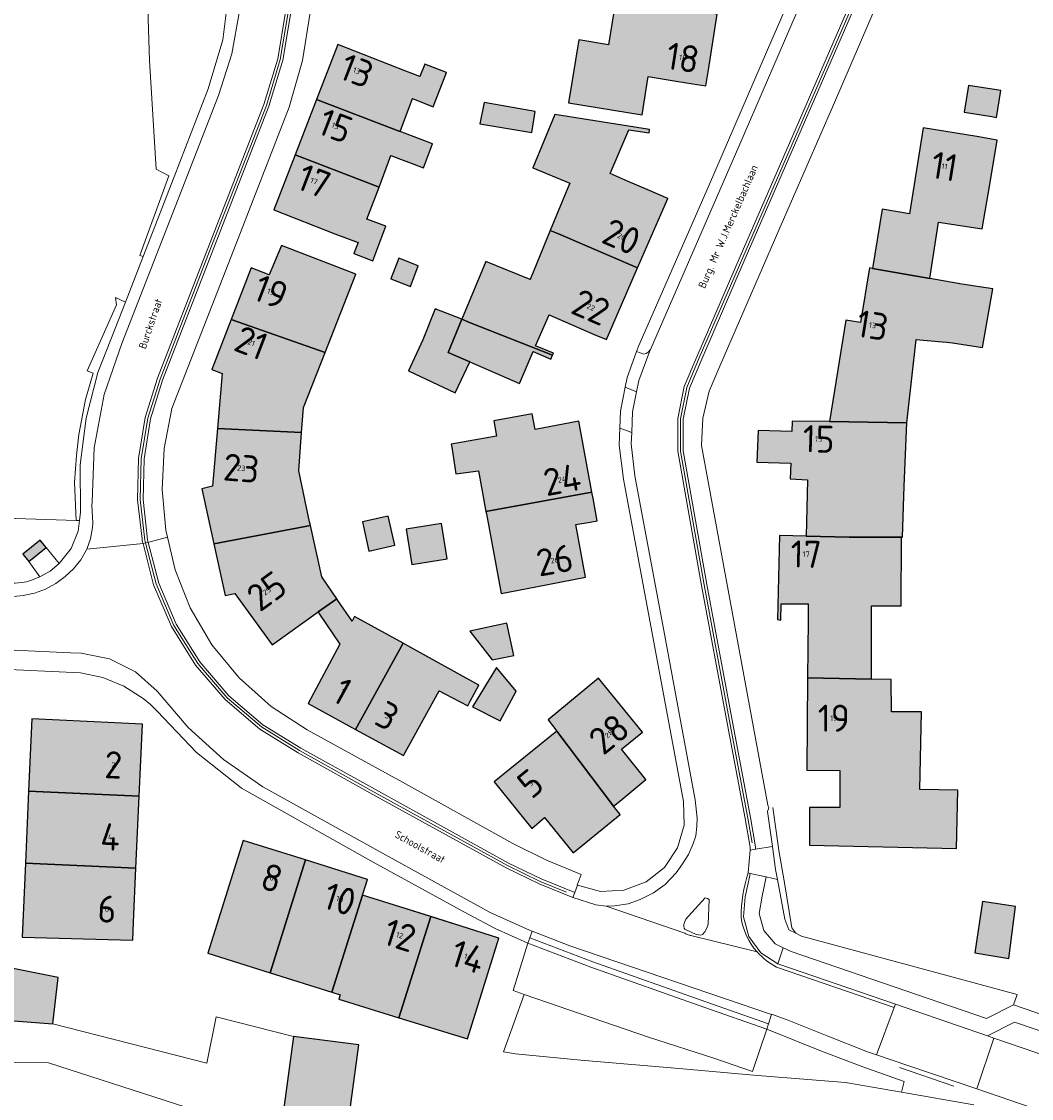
# Model space of a CAD drawing. Header units: metres. Extents: x 191562 to 192551, y 309453 to 310109.
# Tile 24 of 49: x 192110 to 192203, y 309568 to 309668. Entities that reach past the tile are written whole.
import ezdxf
from ezdxf.enums import TextEntityAlignment as Align

# ---------------------------------------------------------------- set-up
doc = ezdxf.new("R2010")
doc.units = ezdxf.units.M
for name, color, linetype, lineweight in [('B-WE-GR-BEPLANTING_CULTUUR_BODEMBEDEKKER-GV', 253, 'Continuous', 9), ('B-WE-GR-BEPLANTING_CULTUUR_HEESTERS-GV', 253, 'Continuous', 9), ('B-WE-GR-HAAG-G', 253, 'GR-HAAG1', 9), ('B-WE-IE-TERREINAFSCHEIDING_KUNSTMATIG_HEKWERK-G', 253, 'IE-TERREINAFSCHEIDING-KUNSTMATIG', 9), ('B-WE-OG-BEBOUWING-GV', 250, 'Continuous', 25), ('B-WE-OG-BEBOUWING-T18', 1, 'Continuous', 25), ('B-WE-OG-BEBOUWING_LAGE TRAFO-GV', 250, 'Continuous', 25), ('B-WE-OG-TERREIN_ERF-GV', 253, 'Continuous', 9), ('B-WE-OG-TOPOGRAFIE-T18', 2, 'Continuous', 35), ('B-WE-RI-HWA_GOOT_MOLGOOT-G', 253, 'Continuous', 9), ('B-WE-VH-GESLOTENVERHARDING_ASFALT-GV', 253, 'Continuous', 9), ('B-WE-VH-ONVERHARD_ZAND-GV', 253, 'Continuous', 9), ('B-WE-VH-OPENVERHARDING_BETONSTRAATSTEEN-GV', 253, 'Continuous', 9), ('B-WE-VH-TEGEL-GV', 253, 'Continuous', 9), ('X-XX-AL-T25_1000', 1, 'Continuous', 25)]:
    doc.layers.add(name, color=color, linetype=linetype, lineweight=lineweight)
doc.layers.add('B-WE-OG-BEBOUWING-V', color=7, linetype='Continuous', lineweight=5, true_color=0xfff3f2)
doc.layers.add('B-WE-OG-BEBOUWING_LAGE TRAFO-V', color=7, linetype='Continuous', lineweight=5, true_color=0xfff3f2)
doc.styles.add('NLCS-ISO-M200-T18', font='NLCS-ISO.ttf', dxfattribs={"height": 0.36})
doc.linetypes.add('GR-HAAG1', pattern='A,6,[176,NLCS.SHX,S=0.125,R=0,X=0,Y=0],-2', length=8)
doc.linetypes.add('IE-TERREINAFSCHEIDING-KUNSTMATIG', pattern='A,4,[82,NLCS.SHX,S=0.75,R=90,X=0,Y=0],4,-2', length=10)

msp = doc.modelspace()

# ---------------------------------------------------------------- hatches: boundary and pattern name
at = {"layer": 'B-WE-OG-BEBOUWING-V'}
for points in [[(192170.35, 309662.27), (192171.872, 309662.023), (192173.083, 309661.827), (192173.315, 309663.317), (192174.114, 309668.444), (192166.578, 309669.572), (192164.796, 309669.831), (192164.11, 309665.624), (192161.362, 309666.072), (192160.416, 309660.265), (192167.199, 309659.165), (192167.753, 309662.691)], [(192137.184, 309660.567), (192144.705, 309657.684), (192144.889, 309657.614), (192146.043, 309660.663), (192147.936, 309659.9), (192149.169, 309663.058), (192147.187, 309663.832), (192146.726, 309662.693), (192145.421, 309663.203), (192139.149, 309665.654)], [(192196.899, 309659.424), (192199.454, 309659.003), (192199.872, 309658.934), (192200.277, 309661.394), (192197.304, 309661.884)], [(192135.219, 309655.48), (192142.951, 309652.494), (192144.056, 309655.413), (192147.042, 309654.283), (192147.875, 309656.484), (192144.889, 309657.614), (192144.705, 309657.684), (192137.184, 309660.567)], [(192157.359, 309659.488), (192152.631, 309660.306), (192152.237, 309658.35), (192157.043, 309657.549)], [(192157.122, 309654.266), (192160.537, 309652.857), (192160.216, 309652.079), (192158.744, 309648.513), (192159.491, 309648.194), (192166.794, 309645.074), (192169.566, 309651.455), (192167.746, 309652.238), (192165.927, 309653.02), (192164.246, 309653.743), (192165.989, 309657.795), (192167.858, 309657.51), (192167.891, 309657.798), (192159.154, 309659.189)], [(192188.458, 309645.009), (192193.739, 309644.083), (192194.538, 309649.277), (192198.565, 309648.657), (192199.244, 309652.728), (192199.926, 309656.82), (192198.056, 309657.167), (192193.12, 309657.966), (192191.839, 309650.052), (192189.348, 309650.459)], [(192138.889, 309648.191), (192141.017, 309647.385), (192140.628, 309646.393), (192142.394, 309645.7), (192143.575, 309648.886), (192141.838, 309649.554), (192142.951, 309652.494), (192135.219, 309655.48), (192133.255, 309650.393)], [(192150.601, 309640.312), (192151.306, 309640.033), (192158.957, 309637.005), (192159.032, 309637.182), (192157.385, 309637.881), (192158.624, 309640.731), (192162.793, 309638.926), (192163.913, 309638.441), (192166.794, 309645.074), (192159.491, 309648.194), (192158.744, 309648.513), (192156.872, 309643.977), (192152.807, 309645.654)], [(192140.824, 309644.489), (192133.964, 309647.128), (192132.825, 309644.426), (192131.162, 309645.067), (192129.326, 309640.298), (192137.976, 309637.241)], [(192144.037, 309644.045), (192145.844, 309643.348), (192146.575, 309645.24), (192144.768, 309645.938)], [(192184.475, 309630.883), (192191.593, 309630.783), (192191.718, 309631.884), (192192.465, 309638.459), (192194.871, 309638.233), (192195.272, 309638.195), (192195.807, 309638.145), (192198.598, 309637.714), (192199.531, 309643.135), (192196.672, 309643.568), (192193.739, 309644.083), (192188.458, 309645.009), (192188.172, 309645.056), (192187.345, 309640.005), (192185.996, 309640.244)], [(192146.993, 309638.414), (192145.661, 309635.553), (192149.981, 309633.542), (192151.313, 309636.403), (192150.048, 309636.953), (192149.342, 309637.26), (192150.601, 309640.312), (192148.129, 309641.29)], [(192129.326, 309640.298), (192127.546, 309635.676), (192128.493, 309635.311), (192128.064, 309630.244), (192135.811, 309629.875), (192135.983, 309632.169), (192137.976, 309637.241)], [(192158.805, 309636.644), (192158.957, 309637.005), (192151.306, 309640.033), (192150.601, 309640.312), (192149.342, 309637.26), (192150.048, 309636.953), (192151.313, 309636.403), (192155.912, 309634.404), (192157.171, 309637.346)], [(192149.65, 309628.532), (192150.044, 309626.068), (192152.122, 309626.339), (192152.813, 309622.579), (192162.583, 309624.38), (192161.379, 309630.909), (192157.34, 309630.166), (192157.072, 309631.607), (192153.522, 309630.948), (192153.785, 309629.535), (192149.608, 309628.796)], [(192182.321, 309620.304), (192186.295, 309620.228), (192187.79, 309620.225), (192191.105, 309620.217), (192191.199, 309620.217), (192191.375, 309624.931), (192191.593, 309630.783), (192184.475, 309630.883), (192181.036, 309630.931), (192181.01, 309629.965), (192177.893, 309630.047), (192177.792, 309627.148), (192180.928, 309627.043), (192180.865, 309625.591), (192182.459, 309625.522)], [(192127.73, 309619.624), (192136.621, 309621.308), (192136.546, 309621.643), (192135.546, 309626.349), (192135.811, 309629.875), (192128.064, 309630.244), (192127.612, 309624.914), (192126.632, 309624.674)], [(192152.848, 309622.388), (192154.202, 309615.018), (192157.401, 309615.646), (192161.978, 309616.544), (192161.105, 309621.387), (192162.421, 309621.616), (192163.072, 309621.729), (192162.693, 309623.784), (192162.583, 309624.38), (192152.813, 309622.579)], [(192142.006, 309618.944), (192144.397, 309619.486), (192143.809, 309622.148), (192141.424, 309621.638)], [(192137.339, 309613.346), (192139.073, 309614.542), (192137.682, 309616.56), (192136.621, 309621.308), (192127.73, 309619.624), (192128.766, 309614.861), (192129.662, 309615.047), (192133.104, 309610.3)], [(192145.968, 309617.706), (192149.227, 309618.218), (192148.714, 309621.483), (192145.455, 309620.97)], [(192180.001, 309612.577), (192180.02, 309614.086), (192182.515, 309614.064), (192182.501, 309612.555), (192182.454, 309607.246), (192188.36, 309607.134), (192188.341, 309613.886), (192191.09, 309613.88), (192191.105, 309620.217), (192187.79, 309620.225), (192186.295, 309620.228), (192182.321, 309620.304), (192179.866, 309620.369), (192179.687, 309612.627)], [(192140.797, 309602.505), (192145.175, 309610.439), (192140.975, 309612.757), (192140.707, 309612.905), (192140.485, 309612.491), (192139.171, 309614.4), (192139.073, 309614.542), (192137.339, 309613.346), (192137.48, 309613.136), (192139.342, 309610.359), (192136.416, 309604.901)], [(192153.679, 309608.967), (192155.392, 309609.324), (192154.73, 309612.294), (192151.333, 309611.549), (192153.39, 309608.914)], [(192145.209, 309600.092), (192148.508, 309606.07), (192149.032, 309605.79), (192151.132, 309604.669), (192151.363, 309605.102), (192152.156, 309606.587), (192145.62, 309610.194), (192145.175, 309610.439), (192140.797, 309602.505)], [(192154.13, 309603.298), (192155.594, 309606.026), (192153.771, 309608.218), (192151.575, 309604.575)], [(192158.53, 309603.399), (192159.339, 309602.332), (192164.579, 309595.416), (192165.154, 309595.893), (192167.55, 309597.879), (192165.309, 309600.673), (192167.247, 309602.257), (192163.199, 309607.213)], [(192182.377, 309598.746), (192185.444, 309598.707), (192185.444, 309595.307), (192185.372, 309595.307), (192183, 309595.307), (192182.701, 309595.307), (192182.644, 309595.307), (192182.644, 309592.736), (192182.624, 309591.813), (192196.178, 309591.514), (192196.297, 309596.887), (192192.81, 309596.964), (192192.975, 309604.136), (192190.193, 309604.126), (192190.177, 309607.099), (192188.36, 309607.134), (192182.454, 309607.246)], [(192121.137, 309602.987), (192110.948, 309603.461), (192110.655, 309596.798), (192120.842, 309596.346)], [(192164.579, 309595.416), (192159.339, 309602.332), (192153.57, 309597.664), (192157.042, 309593.373), (192158.206, 309594.371), (192160.863, 309591.127), (192165.194, 309594.641)], [(192120.842, 309596.346), (192110.655, 309596.798), (192110.363, 309590.157), (192120.547, 309589.705)], [(192136.17, 309590.467), (192130.437, 309592.263), (192127.174, 309581.865), (192132.913, 309580.064)], [(192141.433, 309587.224), (192141.904, 309588.672), (192136.17, 309590.467), (192132.913, 309580.064), (192138.611, 309578.277)], [(192120.547, 309589.705), (192110.363, 309590.157), (192110.063, 309583.338), (192120.252, 309583.064), (192120.326, 309584.728)], [(192147.717, 309585.242), (192141.433, 309587.224), (192138.611, 309578.277), (192139.381, 309578.035), (192139.255, 309577.625), (192144.776, 309575.917)], [(192201.012, 309581.375), (192201.614, 309586.18), (192198.587, 309586.621), (192197.87, 309581.896)], [(192147.717, 309585.242), (192144.776, 309575.917), (192151.096, 309573.962), (192154.001, 309583.26)], [(192113.366, 309579.623), (192105.083, 309581.289), (192100.936, 309582.505), (192094.606, 309582.928), (192094.31, 309582.937), (192094.276, 309577.003), (192098.565, 309576.587), (192105.293, 309575.934), (192112.884, 309575.346)], [(192133.795, 309564.86), (192138.298, 309563.41), (192139.673, 309562.967), (192141.096, 309573.417), (192135.06, 309574.179)]]:
    msp.add_hatch(color=256, dxfattribs=at).paths.add_polyline_path(points)
at = {"layer": 'B-WE-OG-BEBOUWING_LAGE TRAFO-V'}
msp.add_hatch(color=256, dxfattribs=at).paths.add_polyline_path([(192110.676, 309617.988), (192112.261, 309619.264), (192111.715, 309619.941), (192110.131, 309618.666)])

# ---------------------------------------------------------------- linework, layer by layer
at = {"layer": 'B-WE-GR-BEPLANTING_CULTUUR_BODEMBEDEKKER-GV'}
msp.add_lwpolyline([(192120.901, 309646.205), (192121.21, 309646.117), (192124.063, 309653.46), (192127.215, 309661.574), (192128.556, 309666.094), (192129.146, 309670.771), (192119.625, 309674.441)], dxfattribs=at)
at = {"layer": 'B-WE-GR-BEPLANTING_CULTUUR_HEESTERS-GV'}
for points in [[(192115.036, 309621.773), (192115.346, 309621.763), (192115.438, 309622.534), (192115.417, 309626.882), (192115.948, 309631.197), (192117.022, 309635.411), (192118.621, 309639.454), (192119.569, 309641.893), (192118.663, 309642.311)], [(192116.064, 309635.561), (192116.597, 309635.345)], [(192113.472, 309617.788), (192114.559, 309619.168), (192115.231, 309620.79), (192115.346, 309621.763)], [(192110.676, 309617.988), (192110.131, 309618.666), (192111.715, 309619.941), (192112.261, 309619.264)], [(192108.352, 309616.023), (192108.922, 309615.978), (192109.424, 309615.978), (192110.033, 309616.031), (192110.443, 309616.097), (192111.012, 309616.282), (192111.439, 309616.482), (192111.678, 309616.569)], [(192181.366, 309583.714), (192180.718, 309584.03), (192180.349, 309584.991), (192179.681, 309588.662)], [(192180.212, 309582.363), (192180.934, 309582.021), (192198.942, 309575.841), (192201.444, 309577.115), (192201.792, 309578.055)], [(192173.895, 309572.147), (192167.797, 309574.136), (192156.346, 309578.064)], [(192191.119, 309569.057), (192191.368, 309570.026), (192187.546, 309571.399), (192183.749, 309572.837), (192178.716, 309574.86)]]:
    msp.add_lwpolyline(points, dxfattribs=at)
at = {"layer": 'B-WE-GR-HAAG-G'}
for points in [[(192121.518, 309672.795), (192121.788, 309664.161)], [(192121.788, 309664.161), (192122.41, 309654.141)], [(192118.663, 309642.311), (192118.766, 309641.642)], [(192118.766, 309641.642), (192116.064, 309635.561)], [(192179.761, 309591.784), (192179.259, 309595.316)], [(192179.823, 309591.348), (192179.761, 309591.784)], [(192180.287, 309588.527), (192179.823, 309591.348)], [(192181.001, 309584.193), (192180.287, 309588.527)], [(192181.366, 309583.714), (192181.001, 309584.193)], [(192181.907, 309583.45), (192181.366, 309583.714)], [(192201.792, 309578.055), (192181.907, 309583.45)], [(192154.422, 309572.779), (192156.346, 309578.064)], [(192155.528, 309572.594), (192154.422, 309572.779)], [(192161.542, 309571.994), (192170.951, 309571.204)], [(192170.951, 309571.204), (192177.48, 309570.614)], [(192177.48, 309570.614), (192185.967, 309569.947)], [(192185.967, 309569.947), (192191.119, 309569.057)]]:
    msp.add_lwpolyline(points, dxfattribs=at)
at = {"layer": 'B-WE-IE-TERREINAFSCHEIDING_KUNSTMATIG_HEKWERK-G'}
for points in [[(192122.41, 309654.141), (192123.567, 309653.539)], [(192123.567, 309653.539), (192120.901, 309646.205)], [(192116.597, 309635.345), (192115.906, 309632.931)], [(192115.906, 309632.931), (192115.281, 309629.682)], [(192115.281, 309629.682), (192115.052, 309627.751)], [(192115.052, 309627.751), (192114.895, 309625.304)], [(192114.895, 309625.304), (192115.036, 309621.773)], [(192115.036, 309621.773), (192102.94, 309622.151)], [(192161.542, 309571.994), (192155.528, 309572.594)], [(192195.944, 309569.6), (192190.925, 309571.328)]]:
    msp.add_lwpolyline(points, dxfattribs=at)
at = {"layer": 'B-WE-OG-BEBOUWING-GV'}
for points in [[(192170.35, 309662.27), (192171.872, 309662.023), (192173.083, 309661.827), (192173.315, 309663.317), (192174.114, 309668.444), (192166.578, 309669.572), (192164.796, 309669.831), (192164.11, 309665.624), (192161.362, 309666.072), (192160.416, 309660.265), (192167.199, 309659.165), (192167.753, 309662.691)], [(192137.184, 309660.567), (192144.705, 309657.684), (192144.889, 309657.614), (192146.043, 309660.663), (192147.936, 309659.9), (192149.169, 309663.058), (192147.187, 309663.832), (192146.726, 309662.693), (192145.421, 309663.203), (192139.149, 309665.654)], [(192196.899, 309659.424), (192199.454, 309659.003), (192199.872, 309658.934), (192200.277, 309661.394), (192197.304, 309661.884)], [(192135.219, 309655.48), (192142.951, 309652.494), (192144.056, 309655.413), (192147.042, 309654.283), (192147.875, 309656.484), (192144.889, 309657.614), (192144.705, 309657.684), (192137.184, 309660.567)], [(192157.359, 309659.488), (192152.631, 309660.306), (192152.237, 309658.35), (192157.043, 309657.549)], [(192157.122, 309654.266), (192160.537, 309652.857), (192160.216, 309652.079), (192158.744, 309648.513), (192159.491, 309648.194), (192166.794, 309645.074), (192169.566, 309651.455), (192167.746, 309652.238), (192165.927, 309653.02), (192164.246, 309653.743), (192165.989, 309657.795), (192167.858, 309657.51), (192167.891, 309657.798), (192159.154, 309659.189)], [(192188.458, 309645.009), (192193.739, 309644.083), (192194.538, 309649.277), (192198.565, 309648.657), (192199.244, 309652.728), (192199.926, 309656.82), (192198.056, 309657.167), (192193.12, 309657.966), (192191.839, 309650.052), (192189.348, 309650.459)], [(192138.889, 309648.191), (192141.017, 309647.385), (192140.628, 309646.393), (192142.394, 309645.7), (192143.575, 309648.886), (192141.838, 309649.554), (192142.951, 309652.494), (192135.219, 309655.48), (192133.255, 309650.393)], [(192150.601, 309640.312), (192151.306, 309640.033), (192158.957, 309637.005), (192159.032, 309637.182), (192157.385, 309637.881), (192158.624, 309640.731), (192162.793, 309638.926), (192163.913, 309638.441), (192166.794, 309645.074), (192159.491, 309648.194), (192158.744, 309648.513), (192156.872, 309643.977), (192152.807, 309645.654)], [(192140.824, 309644.489), (192133.964, 309647.128), (192132.825, 309644.426), (192131.162, 309645.067), (192129.326, 309640.298), (192137.976, 309637.241)], [(192144.037, 309644.045), (192145.844, 309643.348), (192146.575, 309645.24), (192144.768, 309645.938)], [(192184.475, 309630.883), (192191.593, 309630.783), (192191.718, 309631.884), (192192.465, 309638.459), (192194.871, 309638.233), (192195.272, 309638.195), (192195.807, 309638.145), (192198.598, 309637.714), (192199.531, 309643.135), (192196.672, 309643.568), (192193.739, 309644.083), (192188.458, 309645.009), (192188.172, 309645.056), (192187.345, 309640.005), (192185.996, 309640.244)], [(192146.993, 309638.414), (192145.661, 309635.553), (192149.981, 309633.542), (192151.313, 309636.403), (192150.048, 309636.953), (192149.342, 309637.26), (192150.601, 309640.312), (192148.129, 309641.29)], [(192129.326, 309640.298), (192127.546, 309635.676), (192128.493, 309635.311), (192128.064, 309630.244), (192135.811, 309629.875), (192135.983, 309632.169), (192137.976, 309637.241)], [(192158.805, 309636.644), (192158.957, 309637.005), (192151.306, 309640.033), (192150.601, 309640.312), (192149.342, 309637.26), (192150.048, 309636.953), (192151.313, 309636.403), (192155.912, 309634.404), (192157.171, 309637.346)], [(192149.65, 309628.532), (192150.044, 309626.068), (192152.122, 309626.339), (192152.813, 309622.579), (192162.583, 309624.38), (192161.379, 309630.909), (192157.34, 309630.166), (192157.072, 309631.607), (192153.522, 309630.948), (192153.785, 309629.535), (192149.608, 309628.796)], [(192182.321, 309620.304), (192186.295, 309620.228), (192187.79, 309620.225), (192191.105, 309620.217), (192191.199, 309620.217), (192191.375, 309624.931), (192191.593, 309630.783), (192184.475, 309630.883), (192181.036, 309630.931), (192181.01, 309629.965), (192177.893, 309630.047), (192177.792, 309627.148), (192180.928, 309627.043), (192180.865, 309625.591), (192182.459, 309625.522)], [(192127.73, 309619.624), (192136.621, 309621.308), (192136.546, 309621.643), (192135.546, 309626.349), (192135.811, 309629.875), (192128.064, 309630.244), (192127.612, 309624.914), (192126.632, 309624.674)], [(192152.848, 309622.388), (192154.202, 309615.018), (192157.401, 309615.646), (192161.978, 309616.544), (192161.105, 309621.387), (192162.421, 309621.616), (192163.072, 309621.729), (192162.693, 309623.784), (192162.583, 309624.38), (192152.813, 309622.579)], [(192142.006, 309618.944), (192144.397, 309619.486), (192143.809, 309622.148), (192141.424, 309621.638)], [(192137.339, 309613.346), (192139.073, 309614.542), (192137.682, 309616.56), (192136.621, 309621.308), (192127.73, 309619.624), (192128.766, 309614.861), (192129.662, 309615.047), (192133.104, 309610.3)], [(192145.968, 309617.706), (192149.227, 309618.218), (192148.714, 309621.483), (192145.455, 309620.97)], [(192180.001, 309612.577), (192180.02, 309614.086), (192182.515, 309614.064), (192182.501, 309612.555), (192182.454, 309607.246), (192188.36, 309607.134), (192188.341, 309613.886), (192191.09, 309613.88), (192191.105, 309620.217), (192187.79, 309620.225), (192186.295, 309620.228), (192182.321, 309620.304), (192179.866, 309620.369), (192179.687, 309612.627)], [(192140.797, 309602.505), (192145.175, 309610.439), (192140.975, 309612.757), (192140.707, 309612.905), (192140.485, 309612.491), (192139.171, 309614.4), (192139.073, 309614.542), (192137.339, 309613.346), (192137.48, 309613.136), (192139.342, 309610.359), (192136.416, 309604.901)], [(192153.679, 309608.967), (192155.392, 309609.324), (192154.73, 309612.294), (192151.333, 309611.549), (192153.39, 309608.914)], [(192145.209, 309600.092), (192148.508, 309606.07), (192149.032, 309605.79), (192151.132, 309604.669), (192151.363, 309605.102), (192152.156, 309606.587), (192145.62, 309610.194), (192145.175, 309610.439), (192140.797, 309602.505)], [(192154.13, 309603.298), (192155.594, 309606.026), (192153.771, 309608.218), (192151.575, 309604.575)], [(192158.53, 309603.399), (192159.339, 309602.332), (192164.579, 309595.416), (192165.154, 309595.893), (192167.55, 309597.879), (192165.309, 309600.673), (192167.247, 309602.257), (192163.199, 309607.213)], [(192182.377, 309598.746), (192185.444, 309598.707), (192185.444, 309595.307), (192185.372, 309595.307), (192183, 309595.307), (192182.701, 309595.307), (192182.644, 309595.307), (192182.644, 309592.736), (192182.624, 309591.813), (192196.178, 309591.514), (192196.297, 309596.887), (192192.81, 309596.964), (192192.975, 309604.136), (192190.193, 309604.126), (192190.177, 309607.099), (192188.36, 309607.134), (192182.454, 309607.246)], [(192121.137, 309602.987), (192110.948, 309603.461), (192110.655, 309596.798), (192120.842, 309596.346)], [(192164.579, 309595.416), (192159.339, 309602.332), (192153.57, 309597.664), (192157.042, 309593.373), (192158.206, 309594.371), (192160.863, 309591.127), (192165.194, 309594.641)], [(192120.842, 309596.346), (192110.655, 309596.798), (192110.363, 309590.157), (192120.547, 309589.705)], [(192136.17, 309590.467), (192130.437, 309592.263), (192127.174, 309581.865), (192132.913, 309580.064)], [(192141.433, 309587.224), (192141.904, 309588.672), (192136.17, 309590.467), (192132.913, 309580.064), (192138.611, 309578.277)], [(192120.547, 309589.705), (192110.363, 309590.157), (192110.063, 309583.338), (192120.252, 309583.064), (192120.326, 309584.728)], [(192147.717, 309585.242), (192141.433, 309587.224), (192138.611, 309578.277), (192139.381, 309578.035), (192139.255, 309577.625), (192144.776, 309575.917)], [(192201.012, 309581.375), (192201.614, 309586.18), (192198.587, 309586.621), (192197.87, 309581.896)], [(192147.717, 309585.242), (192144.776, 309575.917), (192151.096, 309573.962), (192154.001, 309583.26)], [(192113.366, 309579.623), (192105.083, 309581.289), (192100.936, 309582.505), (192094.606, 309582.928), (192094.31, 309582.937), (192094.276, 309577.003), (192098.565, 309576.587), (192105.293, 309575.934), (192112.884, 309575.346)], [(192133.795, 309564.86), (192138.298, 309563.41), (192139.673, 309562.967), (192141.096, 309573.417), (192135.06, 309574.179)]]:
    msp.add_lwpolyline(points, close=True, dxfattribs=at)
at = {"layer": 'B-WE-OG-BEBOUWING_LAGE TRAFO-GV'}
msp.add_lwpolyline([(192110.676, 309617.988), (192112.261, 309619.264), (192111.715, 309619.941), (192110.131, 309618.666)], close=True, dxfattribs=at)
at = {"layer": 'B-WE-OG-TERREIN_ERF-GV'}
for points in [[(192144.679, 309716.34), (192143.494, 309713.252), (192142.415, 309710.126), (192141.485, 309706.873), (192140.352, 309702.906), (192138.708, 309695.58), (192137.583, 309688.139), (192136.936, 309680.641), (192136.77, 309673.117), (192136.768, 309671.278), (192136.676, 309669.447), (192136.642, 309669.021), (192136.603, 309668.6), (192135.902, 309664.175), (192134.676, 309659.866), (192129.542, 309646.669)], [(192174.114, 309668.444), (192173.315, 309663.317), (192173.083, 309661.827), (192171.872, 309662.023), (192170.35, 309662.27), (192167.753, 309662.691), (192167.199, 309659.165), (192160.416, 309660.265), (192161.362, 309666.072), (192164.11, 309665.624), (192164.796, 309669.831)], [(192139.149, 309665.654), (192145.421, 309663.203), (192146.726, 309662.693), (192147.187, 309663.832), (192149.169, 309663.058), (192147.936, 309659.9), (192146.043, 309660.663), (192144.889, 309657.614), (192147.875, 309656.484), (192147.042, 309654.283), (192144.056, 309655.413), (192142.951, 309652.494), (192141.838, 309649.554), (192143.575, 309648.886), (192142.394, 309645.7), (192140.628, 309646.393), (192141.017, 309647.385), (192138.889, 309648.191), (192133.255, 309650.393), (192135.219, 309655.48), (192139.149, 309665.654)], [(192123.458, 309620.226), (192124.167, 309617.217)], [(192078.461, 309583.713), (192083.506, 309583.361), (192087.124, 309583.167), (192094.31, 309582.937), (192094.606, 309582.928), (192100.936, 309582.505), (192105.083, 309581.289), (192113.366, 309579.623), (192112.884, 309575.346)], [(192135.06, 309574.179), (192141.096, 309573.417), (192139.673, 309562.967), (192138.298, 309563.41), (192133.795, 309564.86)], [(192197.77, 309567.894), (192191.119, 309569.057)]]:
    msp.add_lwpolyline(points, dxfattribs=at)
for points in [[(192196.899, 309659.424), (192197.304, 309661.884), (192200.277, 309661.394), (192199.872, 309658.934), (192199.454, 309659.003)], [(192152.237, 309658.35), (192152.631, 309660.306), (192157.359, 309659.488), (192157.043, 309657.549)], [(192159.032, 309637.182), (192158.957, 309637.005), (192158.805, 309636.644), (192157.171, 309637.346), (192155.912, 309634.404), (192151.313, 309636.403), (192149.981, 309633.542), (192145.661, 309635.553), (192146.993, 309638.414), (192148.129, 309641.29), (192150.601, 309640.312), (192152.807, 309645.654), (192156.872, 309643.977), (192158.744, 309648.513), (192160.216, 309652.079), (192160.537, 309652.857), (192157.122, 309654.266), (192159.154, 309659.189), (192167.891, 309657.798), (192167.858, 309657.51), (192165.989, 309657.795), (192164.246, 309653.743), (192165.927, 309653.02), (192167.746, 309652.238), (192169.566, 309651.455), (192166.794, 309645.074), (192163.913, 309638.441), (192162.793, 309638.926), (192158.624, 309640.731), (192157.385, 309637.881)], [(192182.321, 309620.304), (192182.459, 309625.522), (192180.865, 309625.591), (192180.928, 309627.043), (192177.792, 309627.148), (192177.893, 309630.047), (192181.01, 309629.965), (192181.036, 309630.931), (192184.475, 309630.883), (192185.996, 309640.244), (192187.345, 309640.005), (192188.172, 309645.056), (192188.458, 309645.009), (192189.348, 309650.459), (192191.839, 309650.052), (192193.12, 309657.966), (192198.056, 309657.167), (192199.926, 309656.82), (192199.244, 309652.728), (192198.565, 309648.657), (192194.538, 309649.277), (192193.739, 309644.083), (192196.672, 309643.568), (192199.531, 309643.135), (192198.598, 309637.714), (192195.807, 309638.145), (192195.272, 309638.195), (192194.871, 309638.233), (192192.465, 309638.459), (192191.718, 309631.884), (192191.593, 309630.783), (192191.375, 309624.931), (192191.199, 309620.217), (192191.105, 309620.217), (192191.09, 309613.88), (192188.341, 309613.886), (192188.36, 309607.134), (192190.177, 309607.099), (192190.193, 309604.126), (192192.975, 309604.136), (192192.81, 309596.964), (192196.297, 309596.887), (192196.178, 309591.514), (192182.624, 309591.813), (192182.644, 309592.736), (192182.644, 309595.307), (192185.444, 309595.307), (192185.444, 309598.707), (192182.377, 309598.746), (192182.454, 309607.246), (192182.501, 309612.555), (192182.515, 309614.064), (192180.02, 309614.086), (192180.001, 309612.577), (192179.687, 309612.627), (192179.866, 309620.369)], [(192139.073, 309614.542), (192139.171, 309614.4), (192140.485, 309612.491), (192140.707, 309612.905), (192140.975, 309612.757), (192145.175, 309610.439), (192145.62, 309610.194), (192152.156, 309606.587), (192151.363, 309605.102), (192151.132, 309604.669), (192149.032, 309605.79), (192148.508, 309606.07), (192145.209, 309600.092), (192140.797, 309602.505), (192136.416, 309604.901), (192139.342, 309610.359), (192137.48, 309613.136), (192137.339, 309613.346), (192133.104, 309610.3), (192129.662, 309615.047), (192128.766, 309614.861), (192127.73, 309619.624), (192126.632, 309624.674), (192127.612, 309624.914), (192128.064, 309630.244), (192128.493, 309635.311), (192127.546, 309635.676), (192129.326, 309640.298), (192131.162, 309645.067), (192132.825, 309644.426), (192133.964, 309647.128), (192140.824, 309644.489), (192137.976, 309637.241), (192135.983, 309632.169), (192135.811, 309629.875), (192135.546, 309626.349), (192136.546, 309621.643), (192136.621, 309621.308), (192137.682, 309616.56)], [(192144.037, 309644.045), (192144.768, 309645.938), (192146.575, 309645.24), (192145.844, 309643.348)], [(192149.65, 309628.532), (192149.608, 309628.796), (192153.785, 309629.535), (192153.522, 309630.948), (192157.072, 309631.607), (192157.34, 309630.166), (192161.379, 309630.909), (192162.583, 309624.38), (192162.693, 309623.784), (192163.072, 309621.729), (192162.421, 309621.616), (192161.105, 309621.387), (192161.978, 309616.544), (192157.401, 309615.646), (192154.202, 309615.018), (192152.848, 309622.388), (192152.813, 309622.579), (192152.122, 309626.339), (192150.044, 309626.068)], [(192143.809, 309622.148), (192144.397, 309619.486), (192142.006, 309618.944), (192141.424, 309621.638)], [(192148.714, 309621.483), (192149.227, 309618.218), (192145.968, 309617.706), (192145.455, 309620.97)], [(192151.333, 309611.549), (192154.73, 309612.294), (192155.392, 309609.324), (192153.679, 309608.967), (192153.39, 309608.914)], [(192153.771, 309608.218), (192155.594, 309606.026), (192154.13, 309603.298), (192151.575, 309604.575)], [(192159.339, 309602.332), (192158.53, 309603.399), (192163.199, 309607.213), (192167.247, 309602.257), (192165.309, 309600.673), (192167.55, 309597.879), (192165.154, 309595.893), (192164.579, 309595.416), (192165.194, 309594.641), (192160.863, 309591.127), (192158.206, 309594.371), (192157.042, 309593.373), (192153.57, 309597.664)], [(192120.842, 309596.346), (192120.547, 309589.705), (192120.326, 309584.728), (192120.252, 309583.064), (192110.063, 309583.338), (192110.363, 309590.157), (192110.655, 309596.798), (192110.948, 309603.461), (192121.137, 309602.987)], [(192138.611, 309578.277), (192132.913, 309580.064), (192127.174, 309581.865), (192130.437, 309592.263), (192136.17, 309590.467), (192141.904, 309588.672), (192141.433, 309587.224), (192154.001, 309583.26), (192151.096, 309573.962), (192144.776, 309575.917), (192139.255, 309577.625), (192139.381, 309578.035)], [(192201.012, 309581.375), (192197.87, 309581.896), (192198.587, 309586.621), (192201.614, 309586.18)]]:
    msp.add_lwpolyline(points, close=True, dxfattribs=at)
at = {"layer": 'B-WE-RI-HWA_GOOT_MOLGOOT-G'}
for points in [[(192121.441, 309619.691), (192121.379, 309619.935), (192120.949, 309623.687), (192121.041, 309627.463), (192121.652, 309631.19), (192122.77, 309634.788), (192127.338, 309646.594), (192132.57, 309660.037), (192133.855, 309664.262), (192134.576, 309668.611), (192134.722, 309673.033), (192134.925, 309681.612), (192135.757, 309690.163), (192137.214, 309698.63), (192139.287, 309706.97), (192139.36, 309707.185)], [(192188.539, 309673.799), (192186.556, 309669.186), (192181.343, 309657.173), (192176.481, 309646.017), (192172.476, 309636.749), (192171.323, 309634.04), (192170.735, 309631.13), (192170.746, 309628.166), (192172.932, 309615.818), (192175.237, 309603.456), (192176.942, 309594.32), (192177.35, 309592.051)], [(192160.248, 309587.509), (192157.806, 309588.483), (192154.782, 309589.952), (192142.776, 309596.576), (192135.63, 309600.552), (192132.106, 309602.726), (192128.946, 309605.421), (192126.236, 309608.569), (192124.039, 309612.093), (192122.407, 309615.913), (192121.441, 309619.691)]]:
    msp.add_lwpolyline(points, dxfattribs=at)
at = {"layer": 'B-WE-VH-GESLOTENVERHARDING_ASFALT-GV'}
for points in [[(192182.474, 309670.988), (192176.12, 309656.254), (192167.971, 309637.535)], [(192130.1, 309668.733), (192129.395, 309664.775), (192128.165, 309660.948), (192124.151, 309650.685), (192119.247, 309638.096), (192117.602, 309633.382), (192116.679, 309628.475), (192116.497, 309623.485), (192116.493, 309623.157), (192116.568, 309621.534), (192116.542, 309621.117), (192116.351, 309620.069), (192116.005, 309619.109)], [(192121.197, 309619.637), (192121.132, 309619.889), (192121.11, 309620.08), (192120.698, 309623.675), (192120.791, 309627.486), (192121.408, 309631.247), (192122.534, 309634.871), (192127.105, 309646.685), (192132.333, 309660.119), (192133.611, 309664.319), (192134.327, 309668.636)], [(192167.921, 309637.421), (192166.9, 309634.657), (192166.696, 309633.638)], [(192163.905, 309586.206), (192162.946, 309586.325), (192160.831, 309587.008), (192157.705, 309588.254), (192154.667, 309589.73), (192142.655, 309596.358), (192135.503, 309600.337), (192131.959, 309602.523), (192128.769, 309605.244), (192126.034, 309608.42), (192123.816, 309611.977), (192122.169, 309615.832), (192121.197, 309619.637), (192116.005, 309619.109), (192115.99, 309619.068), (192115.47, 309618.139), (192114.804, 309617.308), (192114.011, 309616.598), (192113.155, 309615.947), (192112.213, 309615.43), (192111.205, 309615.057), (192110.153, 309614.836), (192109.28, 309614.756), (192108.327, 309614.778)], [(192120.511, 309607.815), (192122.494, 309606.019), (192125.361, 309602.681), (192128.628, 309599.731), (192132.241, 309597.219), (192142.929, 309591.287), (192153.195, 309585.62), (192156.832, 309583.989), (192157.081, 309583.893)], [(192173.239, 309586.926), (192173.378, 309586.826), (192173.305, 309584.544), (192173.166, 309584.187), (192172.988, 309583.83)], [(192163.905, 309586.206), (192171.13, 309583.706)], [(192171.241, 309584.994), (192171.466, 309585.292)], [(192171.045, 309584.346), (192171.056, 309584.529)], [(192171.078, 309584.608), (192171.131, 309584.795)], [(192171.19, 309584.047), (192171.139, 309584.089)], [(192171.683, 309583.493), (192177.799, 309581.994)], [(192172.769, 309583.592), (192172.609, 309583.519), (192172.181, 309583.598)], [(192179.118, 309576.209), (192179.126, 309576.234), (192180.586, 309575.722), (192184.254, 309574.249), (192187.991, 309572.781), (192188.814, 309572.503)]]:
    msp.add_lwpolyline(points, dxfattribs=at)
for points in [[(192176.327, 309585.17, -0.073713), (192176.977, 309589.265)], [(192177.799, 309581.994, -0.144692), (192176.327, 309585.17)], [(192171.13, 309583.706, 0.062225), (192171.582, 309583.518)], [(192171.683, 309583.493, -0.011639), (192171.582, 309583.518)]]:
    msp.add_lwpolyline(points, format="xyb", dxfattribs=at)
msp.add_lwpolyline([(192198.067, 309569.348), (192199.625, 309574.045), (192199.053, 309574.241), (192190.558, 309577.159), (192190.448, 309576.864), (192188.814, 309572.503), (192191.796, 309571.496)], close=True, dxfattribs=at)
at = {"layer": 'B-WE-VH-ONVERHARD_ZAND-GV'}
msp.add_lwpolyline([(192133.795, 309564.86), (192135.06, 309574.179), (192127.927, 309576.001), (192127.08, 309571.728), (192112.884, 309575.346), (192105.293, 309575.934), (192098.565, 309576.587), (192098.482, 309575.093), (192093.669, 309572.823), (192086.776, 309573.116), (192083.081, 309573.311), (192078.476, 309573.469), (192078.766, 309568.917), (192079.941, 309568.951), (192089.828, 309569.188), (192093.856, 309569.284), (192100.598, 309571.855), (192112.481, 309571.769)], close=True, dxfattribs=at)
at = {"layer": 'B-WE-VH-OPENVERHARDING_BETONSTRAATSTEEN-GV'}
for points in [[(192132.806, 309659.955), (192134.099, 309664.204), (192134.825, 309668.587), (192134.972, 309673.026), (192135.175, 309681.597), (192136.005, 309690.13), (192137.458, 309698.579), (192139.527, 309706.899), (192139.616, 309707.162), (192139.36, 309707.185), (192139.104, 309707.209), (192139.047, 309707.04)], [(192179.221, 309591.698), (192178.891, 309594.081), (192178.774, 309594.936), (192178.872, 309595.261), (192178.803, 309595.528), (192176.14, 309609.845), (192172.667, 309628.684), (192172.805, 309631.211), (192173.381, 309633.675), (192174.379, 309636), (192179.823, 309648.528), (192184.835, 309660.094), (192190.517, 309673.242), (192188.782, 309673.731)], [(192186.327, 309669.285), (192181.113, 309657.272), (192176.251, 309646.116), (192172.246, 309636.847), (192171.083, 309634.115), (192170.485, 309631.155), (192170.496, 309628.143), (192172.686, 309615.774), (192174.991, 309603.41), (192176.696, 309594.275), (192177.169, 309591.646), (192177.162, 309591.368)], [(192177.667, 309591.449), (192177.669, 309591.688), (192177.188, 309594.365), (192175.483, 309603.502), (192173.178, 309615.863), (192170.996, 309628.188), (192170.985, 309631.106), (192171.563, 309633.966), (192172.706, 309636.65), (192176.71, 309645.917), (192181.572, 309657.073), (192186.786, 309669.087)], [(192132.806, 309659.955), (192127.571, 309646.504), (192123.006, 309634.706), (192121.896, 309631.132), (192121.29, 309627.439), (192121.199, 309623.698), (192121.461, 309621.413), (192121.625, 309619.98), (192121.685, 309619.744), (192121.72, 309619.752), (192123.458, 309620.226), (192123.304, 309620.883), (192122.963, 309624.634), (192123.151, 309628.395), (192123.866, 309632.093), (192129.542, 309646.669)], [(192166.701, 309637.335), (192165.822, 309634.949), (192165.644, 309634.043)], [(192167.921, 309637.421), (192167.971, 309637.535), (192167.773, 309637.289), (192167.571, 309637.174), (192167.375, 309637.109)], [(192166.244, 309629.862), (192166.322, 309631.767), (192166.696, 309633.638), (192165.644, 309634.043), (192165.213, 309631.854), (192165.157, 309630.278)], [(192132.254, 309602.928), (192129.123, 309605.599), (192126.438, 309608.717), (192124.261, 309612.209), (192122.644, 309615.993), (192121.685, 309619.744), (192121.441, 309619.691), (192121.197, 309619.637)], [(192132.254, 309602.928), (192135.756, 309600.768), (192142.897, 309596.795), (192154.897, 309590.174), (192157.907, 309588.712), (192161.016, 309587.472), (192161.264, 309588.136), (192161.217, 309588.147), (192161.587, 309589.136), (192158.389, 309590.444), (192155.291, 309591.974), (192145.104, 309597.628), (192136.317, 309602.461), (192133.008, 309604.622), (192130.065, 309607.259), (192127.555, 309610.311), (192125.537, 309613.709), (192124.167, 309617.217)], [(192178.626, 309588.897), (192179.681, 309588.662), (192179.512, 309589.59), (192179.221, 309591.698), (192177.667, 309591.449), (192177.162, 309591.368), (192176.977, 309589.265), (192177.172, 309589.221)], [(192179.703, 309580.889), (192180.212, 309582.363), (192179.464, 309582.717), (192178.42, 309583.964), (192177.992, 309585.533), (192178.259, 309587.137), (192178.626, 309588.897), (192177.172, 309589.221), (192177.137, 309589.016), (192176.717, 309587.074)], [(192160.831, 309587.008), (192161.016, 309587.472)], [(192173.239, 309586.926), (192173.014, 309586.978), (192171.466, 309585.292)], [(192190.558, 309577.159), (192179.703, 309580.889), (192178.144, 309581.913), (192177.046, 309583.42), (192176.549, 309585.217), (192176.717, 309587.074)], [(192171.045, 309584.346), (192171.074, 309584.185), (192171.139, 309584.089)], [(192171.078, 309584.608), (192171.056, 309584.529)], [(192171.241, 309584.994), (192171.131, 309584.795)], [(192178.863, 309575.353), (192179.118, 309576.209), (192160.551, 309582.555), (192157.081, 309583.893), (192156.843, 309583.271)], [(192171.19, 309584.047), (192172.181, 309583.598)], [(192172.769, 309583.592), (192172.988, 309583.83)], [(192156.659, 309582.791), (192155.308, 309578.42), (192156.346, 309578.064)], [(192173.895, 309572.147), (192177.383, 309570.962), (192178.716, 309574.86), (192172.894, 309576.901), (192162.484, 309580.585)], [(192179.599, 309580.586), (192190.448, 309576.864)], [(192225.812, 309567.261), (192201.541, 309575.516), (192199.053, 309574.241)], [(192199.625, 309574.045), (192222.568, 309566.185)]]:
    msp.add_lwpolyline(points, dxfattribs=at)
msp.add_lwpolyline([(192111.678, 309616.569), (192112.624, 309617.1), (192113.472, 309617.788), (192112.261, 309619.264), (192110.676, 309617.988)], close=True, dxfattribs=at)
msp.add_lwpolyline([(192177.799, 309581.994, 0.093492), (192179.599, 309580.586)], format="xyb", dxfattribs=at)
at = {"layer": 'B-WE-VH-TEGEL-GV'}
for points in [[(192182.474, 309670.988), (192184.136, 309674.869), (192183.079, 309675.101), (192178.767, 309665.154), (192173.328, 309652.569), (192166.912, 309637.909), (192166.701, 309637.335), (192167.375, 309637.109)], [(192121.21, 309646.117), (192119.569, 309641.893)], [(192163.905, 309586.206), (192164.674, 309586.242), (192165.91, 309586.424), (192167.024, 309586.807), (192168.259, 309587.446), (192169.326, 309588.208), (192170.359, 309589.292), (192170.936, 309590.097), (192171.469, 309590.956), (192171.889, 309591.894), (192172.143, 309592.675), (192172.263, 309593.534), (192172.294, 309594.314), (192172.1, 309596.006), (192169.349, 309610.787), (192166.541, 309625.896), (192166.201, 309628.823), (192166.244, 309629.862), (192165.157, 309630.278), (192165.102, 309628.702), (192165.491, 309625.572), (192167.855, 309612.861), (192171.013, 309595.845), (192171.08, 309593.674), (192170.48, 309591.586), (192169.27, 309589.782), (192167.566, 309588.435), (192165.531, 309587.673), (192163.361, 309587.57), (192161.264, 309588.136)], [(192120.511, 309607.815), (192118.119, 309609.012), (192115.492, 309609.52), (192114.507, 309609.553), (192106.042, 309609.964), (192106.011, 309609.323)], [(192105.954, 309608.159), (192107.499, 309608.088), (192115.442, 309607.726), (192117.498, 309607.278), (192119.443, 309606.474), (192121.215, 309605.338), (192121.877, 309604.785), (192122.497, 309604.186), (192126.116, 309600.381), (192130.23, 309597.117), (192130.28, 309597.082), (192142.423, 309590.266), (192150.77, 309585.678), (192153.666, 309584.134), (192156.659, 309582.791)], [(192178.716, 309574.86), (192178.863, 309575.353), (192173.064, 309577.385), (192162.66, 309581.067), (192156.843, 309583.271), (192156.659, 309582.791), (192162.484, 309580.585)], [(192226.561, 309568.475), (192201.444, 309577.115)], [(192226.014, 309556.336), (192225.664, 309557.022), (192224.331, 309558.957), (192222.586, 309560.531), (192220.523, 309561.656), (192198.067, 309569.348)]]:
    msp.add_lwpolyline(points, dxfattribs=at)

# ---------------------------------------------------------------- texts
at = {"layer": 'B-WE-OG-BEBOUWING-T18', "style": 'NLCS-ISO-M200-T18'}
for s, rotation, p in [('18', 351.1, (192170.959, 309664.436)), ('13', 338.9, (192140.894, 309663.233)), ('15', 338.9, (192138.929, 309658.145)), ('11', 350.8, (192195.077, 309654.415)), ('17', 338.9, (192136.964, 309653.058)), ('20', 336.6, (192165.31, 309647.933)), ('19', 339, (192132.985, 309642.844)), ('22', 336.6, (192162.484, 309641.426)), ('13', 350.8, (192188.449, 309639.758)), ('21', 339, (192131.177, 309638.149)), ('15', 358.2, (192183.484, 309629.276)), ('23', 355.2, (192130.262, 309626.589)), ('24', 10.4, (192159.827, 309625.538)), ('17', 358.7, (192182.326, 309618.661)), ('26', 10, (192159.143, 309618.101)), ('25', 35.9, (192132.597, 309615.257)), ('1', 331.3, (192139.578, 309606.021)), ('3', 331.3, (192143.729, 309603.75)), ('28', 39.3, (192164.158, 309602.086)), ('2', 357.5, (192118.467, 309599.23)), ('5', 39, (192156.904, 309597.517)), ('4', 357.5, (192118.172, 309592.589)), ('8', 342.6, (192133.079, 309588.815)), ('10', 342.6, (192139.337, 309586.855)), ('6', 357.5, (192117.876, 309585.941)), ('12', 342.5, (192144.869, 309583.518)), ('14', 342.5, (192151.153, 309581.536))]:
    msp.add_text(s, height=0.5, rotation=rotation, dxfattribs=at).set_placement(p, align=Align.MIDDLE)
msp.add_text('19', height=0.5, dxfattribs=at).set_placement((192184.877, 309603.532), align=Align.MIDDLE)
at = {"layer": 'B-WE-OG-TOPOGRAFIE-T18', "style": 'NLCS-ISO-M200-T18'}
for s, rotation, p in [('Burg. Mr W.J.Merckelbachlaan', 66.4, (192175.22, 309648.819)), ('Burckstraat', 71.1, (192121.879, 309639.904)), ('Schoolstraat', 331, (192146.741, 309591.668))]:
    msp.add_text(s, height=0.7, rotation=rotation, dxfattribs=at).set_placement(p, align=Align.MIDDLE)
at = {"layer": 'X-XX-AL-T25_1000', "style": 'NLCS-ISO-M200-T18'}
for s, rotation, p in [('18', 351.1, (192170.959, 309664.436)), ('13', 338.9, (192140.894, 309663.233)), ('15', 338.9, (192138.929, 309658.145)), ('11', 350.8, (192195.077, 309654.415)), ('17', 338.9, (192136.964, 309653.058)), ('20', 336.6, (192165.31, 309647.933)), ('19', 339, (192132.985, 309642.844)), ('22', 336.6, (192162.484, 309641.426)), ('13', 350.8, (192188.449, 309639.758)), ('21', 339, (192131.177, 309638.149)), ('15', 358.2, (192183.484, 309629.276)), ('23', 355.2, (192130.262, 309626.589)), ('24', 10.4, (192159.827, 309625.538)), ('17', 358.7, (192182.326, 309618.661)), ('26', 10, (192159.143, 309618.101)), ('25', 35.9, (192132.597, 309615.257)), ('1', 331.3, (192139.578, 309606.021)), ('3', 331.3, (192143.729, 309603.75)), ('28', 39.3, (192164.158, 309602.086)), ('2', 357.5, (192118.467, 309599.23)), ('5', 39, (192156.904, 309597.517)), ('4', 357.5, (192118.172, 309592.589)), ('8', 342.6, (192133.079, 309588.815)), ('10', 342.6, (192139.337, 309586.855)), ('6', 357.5, (192117.876, 309585.941)), ('12', 342.5, (192144.869, 309583.518)), ('14', 342.5, (192151.153, 309581.536))]:
    msp.add_text(s, height=2.5, rotation=rotation, dxfattribs=at).set_placement(p, align=Align.MIDDLE)
msp.add_text('19', height=2.5, dxfattribs=at).set_placement((192184.877, 309603.532), align=Align.MIDDLE)

doc.saveas('drawing.dxf')
